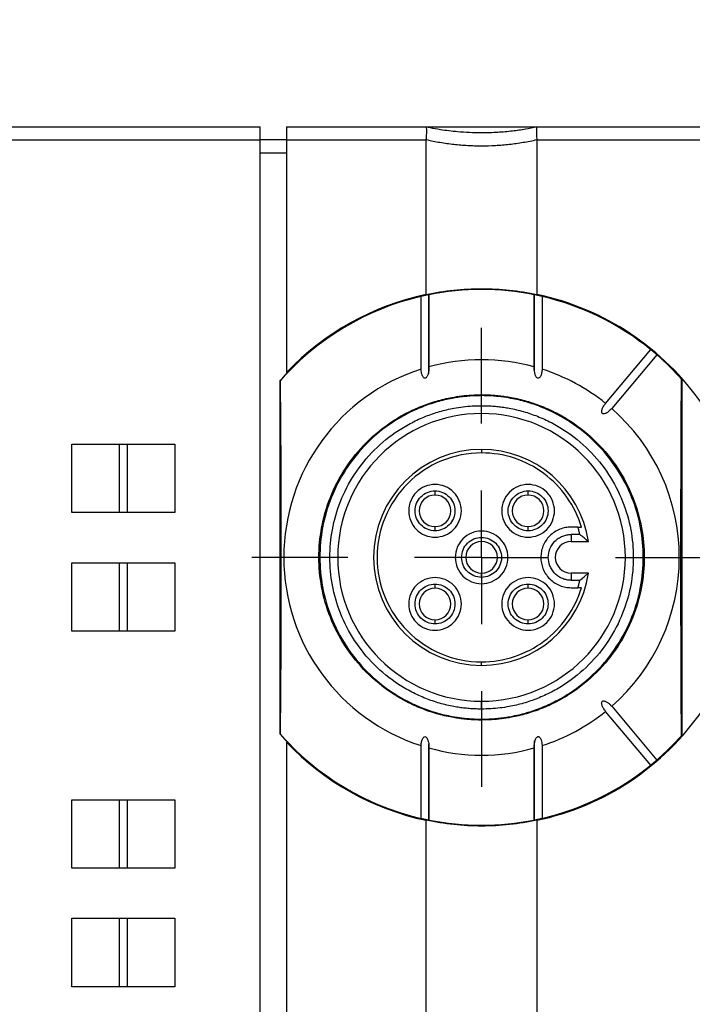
# Model space of a CAD drawing. Header units: millimetres. Extents: x 13 to 546, y 13 to 419.
# Tile 27 of 35: x 256 to 282, y 193 to 231. Entities that reach past the tile are written whole.
import ezdxf

# ---------------------------------------------------------------- set-up
doc = ezdxf.new("R2010")
doc.units = ezdxf.units.MM
doc.header["$LTSCALE"] = 2
doc.linetypes.add('SLD-Center', pattern=[19.05, 15.24, -1.27, 1.27, -1.27])
doc.linetypes.add('SLD-Solid', pattern=[0])
doc.layers.add('CENTER', color=40, linetype='SLD-Center')
doc.layers.add('DIMENSIONS', color=140, linetype='SLD-Solid', lineweight=25)
doc.styles.add('SLDTEXTSTYLE0', font='VERDANA.TTF')
doc.dimstyles.new('SLDDIMSTYLE1', dxfattribs={"dimtxt": 4.316016, "dimasz": 6.604, "dimexe": 0, "dimexo": 0.0625, "dimgap": 1.079004, "dimtad": 0, "dimtih": 1, "dimtoh": 1, "dimrnd": 1e-09, "dimzin": 12, "dimdsep": 46, "dimtxsty": 'SLDTEXTSTYLE0', "dimsah": 1, "dimcen": 0.09, "dimadec": 0, "dimazin": 3, "dimtfac": 1, "dimtofl": 0, "dimtmove": 0, "dimatfit": 3, "dimfxl": 0, "dimfrac": 2, "dimtolj": 1, "dimtzin": 12, "dimarcsym": 0})

# ---------------------------------------------------------------- blocks, each defined once
blk = doc.blocks.new('_D_2')
at = {"layer": 'DIMENSIONS'}
for p, q in [((154.038, 205.347), (154.038, 268.161)), ((379.438, 205.347), (379.438, 268.161)), ((154.038, 261.811), (251.253, 261.811)), ((257.101, 261.811), (255.652, 261.811)), ((255.652, 261.811), (255.652, 254.952)), ((269.927, 261.811), (271.376, 261.811)), ((271.376, 261.811), (271.376, 254.952)), ((379.438, 261.811), (275.775, 261.811)), ((255.652, 254.952), (257.101, 254.952)), ((271.376, 254.952), (269.927, 254.952))]:
    blk.add_line(p, q, dxfattribs=at)
for points in [[(154.038, 261.811), (160.642, 260.795), (160.642, 262.827)], [(379.438, 261.811), (372.834, 262.827), (372.834, 260.795)]]:
    blk.add_solid(points, dxfattribs=at)
at = {"layer": 'DIMENSIONS', "char_height": 4.2333, "attachment_point": 1, "style": 'SLDTEXTSTYLE0'}
for s, insert in [('225.4', (255.306, 268.154)), ('8.87', (257.101, 260.328))]:
    blk.add_mtext(s, dxfattribs=dict(at, insert=insert))
blk = doc.blocks.new('_D_6')
at = {"layer": 'DIMENSIONS'}
for p, q in [((161.129, 228.678), (161.129, 250.707)), ((372.348, 228.678), (372.348, 250.707)), ((161.129, 244.357), (251.253, 244.357)), ((257.101, 244.357), (255.652, 244.357)), ((255.652, 244.357), (255.652, 237.497)), ((269.927, 244.357), (271.376, 244.357)), ((271.376, 244.357), (271.376, 237.497)), ((372.348, 244.357), (275.775, 244.357)), ((255.652, 237.497), (257.101, 237.497)), ((271.376, 237.497), (269.927, 237.497))]:
    blk.add_line(p, q, dxfattribs=at)
for points in [[(161.129, 244.357), (167.733, 243.341), (167.733, 245.373)], [(372.348, 244.357), (365.744, 245.373), (365.744, 243.341)]]:
    blk.add_solid(points, dxfattribs=at)
at = {"layer": 'DIMENSIONS', "char_height": 4.2333, "attachment_point": 1, "style": 'SLDTEXTSTYLE0'}
for s, insert in [('211.2', (255.306, 250.7)), ('8.32', (257.101, 242.874))]:
    blk.add_mtext(s, dxfattribs=dict(at, insert=insert))
blk = doc.blocks.new('SW_CENTERMARKSYMBOL_12')
at = {"layer": 'CENTER', "color": 0}
for p, q in [((0, 5.08), (0, 8.715)), ((0, 0), (0, 2.54)), ((-5.08, 0), (-8.715, 0)), ((0, 0), (-2.54, 0)), ((0, 0), (0, -2.54)), ((0, 0), (2.54, 0)), ((5.08, 0), (8.715, 0)), ((0, -5.08), (0, -8.715))]:
    blk.add_line(p, q, dxfattribs=at)

msp = doc.modelspace()

# ---------------------------------------------------------------- linework, layer by layer
for p, q in [((255.008, 226.638), (265.408, 226.638)), ((265.408, 226.138), (265.408, 226.638)), ((266.408, 226.638), (266.408, 226.138)), ((266.408, 226.638), (271.708, 226.638)), ((271.708, 226.638), (275.908, 226.638)), ((275.908, 226.638), (290.408, 226.638)), ((255.008, 226.138), (265.408, 226.138)), ((265.408, 164.438), (265.408, 226.138)), ((266.408, 226.138), (265.408, 226.138)), ((266.408, 226.138), (271.708, 226.138)), ((266.408, 226.138), (266.408, 217.308)), ((271.708, 220.27), (271.708, 226.138)), ((275.908, 226.138), (275.908, 220.27)), ((275.908, 226.138), (290.408, 226.138)), ((266.408, 225.638), (265.408, 225.638)), ((271.51, 217.434), (271.51, 220.196)), ((271.808, 217.428), (271.808, 220.296)), ((271.808, 220.26), (271.808, 217.523)), ((273.808, 220.463), (273.808, 220.459)), ((275.808, 220.287), (275.808, 217.37)), ((275.809, 217.523), (275.809, 220.26)), ((276.107, 220.196), (276.107, 217.434)), ((278.518, 216.134), (280.23, 218.175)), ((280.46, 217.982), (278.748, 215.941)), ((271.808, 217.259), (271.808, 217.428)), ((266.158, 216.997), (266.168, 217.001)), ((266.158, 203.58), (266.158, 216.997)), ((281.399, 217.057), (281.408, 217.054)), ((281.408, 217.054), (281.408, 203.523)), ((273.808, 216.429), (273.808, 216.463)), ((273.808, 215.748), (273.808, 216.048)), ((258.258, 211.988), (258.258, 214.588)), ((258.258, 214.588), (260.058, 214.588)), ((260.058, 211.988), (260.058, 214.588)), ((260.358, 214.588), (260.358, 211.988)), ((260.358, 214.588), (262.158, 214.588)), ((262.158, 214.588), (262.158, 211.988)), ((273.808, 214.388), (273.808, 214.254)), ((272.041, 212.656), (272.041, 212.814)), ((275.576, 212.656), (275.576, 212.814)), ((260.058, 211.988), (258.258, 211.988)), ((262.158, 211.988), (260.358, 211.988)), ((272.041, 211.299), (272.041, 211.456)), ((275.576, 211.299), (275.576, 211.456)), ((277.464, 211.438), (277.208, 211.438)), ((273.808, 210.888), (273.808, 211.046)), ((277.541, 211.156), (277.208, 211.156)), ((277.208, 211.156), (277.208, 210.888)), ((277.208, 210.888), (277.864, 210.888)), ((258.258, 207.488), (258.258, 210.088)), ((258.258, 210.088), (260.058, 210.088)), ((260.058, 207.488), (260.058, 210.088)), ((260.358, 210.088), (260.358, 207.488)), ((260.358, 210.088), (262.158, 210.088)), ((262.158, 210.088), (262.158, 207.488)), ((273.808, 209.531), (273.808, 209.688)), ((277.208, 209.688), (277.208, 209.421)), ((277.864, 209.688), (277.208, 209.688)), ((277.208, 209.421), (277.541, 209.421)), ((272.041, 209.121), (272.041, 209.278)), ((275.576, 209.121), (275.576, 209.278)), ((277.208, 209.138), (277.464, 209.138)), ((272.041, 207.763), (272.041, 207.921)), ((275.576, 207.763), (275.576, 207.921)), ((260.058, 207.488), (258.258, 207.488)), ((262.158, 207.488), (260.358, 207.488)), ((273.808, 206.188), (273.808, 206.322)), ((273.808, 204.528), (273.808, 204.828)), ((278.748, 204.636), (280.46, 202.595)), ((273.808, 204.113), (273.808, 204.148)), ((280.23, 202.402), (278.518, 204.443)), ((266.168, 203.576), (266.158, 203.58)), ((281.408, 203.523), (281.399, 203.52)), ((266.408, 203.268), (266.408, 187.308)), ((271.51, 200.381), (271.51, 203.143)), ((271.808, 200.29), (271.808, 203.207)), ((271.808, 203.054), (271.808, 200.317)), ((275.808, 203.318), (275.808, 203.149)), ((275.808, 203.149), (275.808, 200.281)), ((275.809, 200.317), (275.809, 203.054)), ((276.107, 203.143), (276.107, 200.381)), ((258.258, 198.488), (258.258, 201.088)), ((258.258, 201.088), (260.058, 201.088)), ((260.058, 198.488), (260.058, 201.088)), ((260.358, 201.088), (260.358, 198.488)), ((260.358, 201.088), (262.158, 201.088)), ((262.158, 201.088), (262.158, 198.488)), ((271.708, 190.27), (271.708, 200.307)), ((275.908, 200.307), (275.908, 190.27)), ((260.058, 198.488), (258.258, 198.488)), ((262.158, 198.488), (260.358, 198.488)), ((258.258, 193.988), (258.258, 196.588)), ((258.258, 196.588), (260.058, 196.588)), ((260.058, 193.988), (260.058, 196.588)), ((260.358, 196.588), (260.358, 193.988)), ((260.358, 196.588), (262.158, 196.588)), ((262.158, 196.588), (262.158, 193.988)), ((260.058, 193.988), (258.258, 193.988)), ((262.158, 193.988), (260.358, 193.988))]:
    msp.add_line(p, q)
at = {"flags": 128}
for points in [[(266.168, 217.001), (266.178, 215.388), (266.186, 213.719), (266.191, 212.013), (266.193, 210.288), (266.191, 208.564), (266.186, 206.857), (266.178, 205.189), (266.168, 203.576)], [(281.399, 203.52), (281.388, 205.145), (281.38, 206.827), (281.376, 208.548), (281.374, 210.288), (281.376, 212.029), (281.38, 213.749), (281.388, 215.432), (281.399, 217.057)]]:
    msp.add_lwpolyline(points, dxfattribs=at)
for centre, radius, start, end in [((273.808, 210.288), 10.175, 90, 138.7503), ((273.808, 210.288), 10.17, 103.0639, 138.7014), ((273.808, 210.288), 10.2, 101.8812, 136.5096), ((273.808, 210.288), 10.17, 90, 101.3466), ((273.808, 210.288), 10.175, 41.675, 90), ((273.808, 210.288), 10.17, 78.6534, 90), ((273.808, 210.288), 10.2, 34.5603, 78.1188), ((273.808, 210.288), 10.17, 50.8451, 76.9361), ((273.808, 210.288), 10.17, 41.7236, 49.1549), ((273.808, 210.288), 7.507, 74.5401, 105.4599), ((273.808, 210.288), 7.507, 107.8335, 252.1665), ((273.808, 210.288), 7.507, 51.145, 72.1665), ((273.808, 210.288), 5.46, 90, 270), ((273.808, 210.288), 5.46, 270, 90), ((273.808, 210.288), 7.507, 311.145, 48.855), ((273.808, 210.288), 4.1, 90, 180), ((273.808, 210.288), 4.1, 8.415, 90), ((272.041, 212.056), 0.6, 90, 180), ((272.041, 212.056), 0.6, 360, 90), ((275.576, 212.056), 0.6, 90, 180), ((275.576, 212.056), 0.6, 0, 90), ((272.041, 212.056), 0.6, 180, 270), ((272.041, 212.056), 0.6, 270, 0), ((275.576, 212.056), 0.6, 180, 270), ((275.576, 212.056), 0.6, 270, 0), ((273.808, 210.288), 0.6, 90, 180), ((273.808, 210.288), 0.6, 0, 90), ((277.208, 210.288), 0.6, 90, 270), ((273.808, 210.288), 4.1, 180, 270), ((273.808, 210.288), 0.6, 180, 270), ((273.808, 210.288), 0.6, 270, 0), ((273.808, 210.288), 4.1, 270, 351.585), ((272.041, 208.521), 0.6, 90, 180), ((272.041, 208.521), 0.6, 0, 90), ((275.576, 208.521), 0.6, 90, 180), ((275.576, 208.521), 0.6, 0, 90), ((272.041, 208.521), 0.6, 180, 270), ((272.041, 208.521), 0.6, 270, 0), ((275.576, 208.521), 0.6, 180, 270), ((275.576, 208.521), 0.6, 270, 0), ((273.808, 210.288), 10.2, 281.8812, 325.4397), ((273.808, 210.288), 7.507, 287.8335, 308.855), ((273.808, 210.288), 10.175, 221.2497, 318.325), ((273.808, 210.288), 10.17, 221.2986, 256.9361), ((273.808, 210.288), 10.17, 310.8451, 318.2764), ((273.808, 210.288), 10.2, 223.4904, 258.1188), ((273.808, 210.288), 7.507, 254.5401, 285.4599), ((273.808, 210.288), 10.17, 283.0639, 309.1549), ((273.808, 210.288), 10.17, 258.6534, 281.3466)]:
    msp.add_arc(centre, radius, start, end)
for points in [[(271.709, 226.638), (271.709, 226.638), (271.708, 226.638), (271.708, 226.638)], [(275.908, 226.638), (275.908, 226.638), (275.908, 226.638), (275.908, 226.638)], [(271.708, 226.138), (271.708, 226.142), (271.709, 226.146), (271.709, 226.149)], [(275.908, 226.149), (275.908, 226.146), (275.908, 226.142), (275.908, 226.138)], [(271.708, 220.27), (272.393, 220.414), (273.093, 220.488), (273.808, 220.488)], [(273.808, 220.488), (274.524, 220.488), (275.224, 220.414), (275.908, 220.27)], [(277.464, 211.438), (277.511, 211.439), (277.557, 211.439), (277.604, 211.438)], [(277.541, 211.156), (277.529, 211.204), (277.506, 211.299), (277.478, 211.392), (277.464, 211.438)], [(277.464, 209.138), (277.478, 209.185), (277.506, 209.278), (277.529, 209.373), (277.541, 209.421)], [(277.604, 209.138), (277.557, 209.138), (277.511, 209.138), (277.464, 209.138)]]:
    msp.add_open_spline(points, degree=3)
for points, knots in [([(271.709, 226.149), (271.716, 226.213), (271.719, 226.276), (271.726, 226.393), (271.729, 226.447), (271.729, 226.537), (271.726, 226.573), (271.719, 226.623), (271.716, 226.637), (271.709, 226.638)], [0, 0, 0, 0, 0.25, 0.25, 0.5, 0.5, 0.75, 0.75, 1, 1, 1, 1]), ([(271.709, 226.638), (271.756, 226.628), (271.934, 226.591), (272.327, 226.521), (272.978, 226.44), (273.71, 226.407), (274.407, 226.428), (274.963, 226.478), (275.458, 226.548), (275.764, 226.609), (275.908, 226.638)], [0, 0, 0, 0, 0.034776, 0.130396, 0.285719, 0.499996, 0.644597, 0.776021, 0.894488, 1, 1, 1, 1]), ([(275.908, 226.638), (275.901, 226.637), (275.898, 226.623), (275.891, 226.573), (275.888, 226.537), (275.888, 226.447), (275.891, 226.393), (275.898, 226.277), (275.901, 226.213), (275.908, 226.149)], [0, 0, 0, 0, 0.25, 0.25, 0.5, 0.5, 0.75, 0.75, 1, 1, 1, 1]), ([(271.709, 226.149), (271.796, 226.131), (271.968, 226.093), (272.229, 226.046), (272.491, 226.006), (272.754, 225.973), (273.017, 225.947), (273.281, 225.929), (273.545, 225.918), (273.896, 225.913), (274.337, 225.925), (274.864, 225.97), (275.391, 226.041), (275.735, 226.113), (275.908, 226.149)], [0, 0, 0, 0, 0.063523, 0.126665, 0.189469, 0.251981, 0.314248, 0.376315, 0.438229, 0.500039, 0.623739, 0.748051, 0.87335, 1, 1, 1, 1]), ([(271.808, 220.26), (271.808, 220.26), (271.809, 220.261), (271.799, 220.259), (271.776, 220.255), (271.732, 220.246), (271.67, 220.233), (271.609, 220.22), (271.558, 220.208), (271.521, 220.199), (271.514, 220.197), (271.51, 220.196)], [0, 0, 0, 0, 0.088439, 0.17064, 0.251476, 0.378788, 0.498195, 0.604145, 0.747426, 0.872998, 1, 1, 1, 1]), ([(276.107, 220.196), (276.105, 220.196), (276.101, 220.198), (276.084, 220.202), (276.055, 220.209), (276.011, 220.219), (275.949, 220.233), (275.885, 220.246), (275.836, 220.256), (275.808, 220.261), (275.809, 220.26), (275.809, 220.26)], [0, 0, 0, 0, 0.085324, 0.168345, 0.252496, 0.382909, 0.502349, 0.621755, 0.748974, 0.870111, 1, 1, 1, 1]), ([(280.46, 217.982), (280.46, 217.983), (280.458, 217.984), (280.448, 217.994), (280.429, 218.011), (280.396, 218.039), (280.347, 218.081), (280.297, 218.122), (280.26, 218.152), (280.235, 218.172), (280.232, 218.174), (280.23, 218.175)], [0, 0, 0, 0, 0.087345, 0.169928, 0.251658, 0.380254, 0.500104, 0.620424, 0.748577, 0.8718, 1, 1, 1, 1]), ([(271.808, 217.523), (271.808, 217.498), (271.809, 217.448), (271.804, 217.375), (271.794, 217.308), (271.78, 217.249), (271.761, 217.195), (271.737, 217.147), (271.706, 217.109), (271.67, 217.089), (271.631, 217.095), (271.599, 217.121), (271.571, 217.163), (271.543, 217.228), (271.518, 217.32), (271.513, 217.394), (271.51, 217.434)], [0, 0, 0, 0, 0.086198, 0.169289, 0.249809, 0.314714, 0.375318, 0.44434, 0.49874, 0.539826, 0.577142, 0.623188, 0.677646, 0.746561, 0.863331, 1, 1, 1, 1]), ([(276.107, 217.434), (276.106, 217.407), (276.102, 217.355), (276.089, 217.282), (276.07, 217.217), (276.046, 217.163), (276.016, 217.118), (275.969, 217.083), (275.914, 217.104), (275.881, 217.146), (275.856, 217.195), (275.837, 217.249), (275.82, 217.32), (275.808, 217.412), (275.809, 217.485), (275.809, 217.523)], [0, 0, 0, 0, 0.09292, 0.177288, 0.253969, 0.321569, 0.377527, 0.441037, 0.500504, 0.553603, 0.624148, 0.683634, 0.749861, 0.870994, 1, 1, 1, 1]), ([(273.808, 204.113), (273.733, 204.114), (273.582, 204.116), (273.357, 204.129), (273.132, 204.149), (272.908, 204.178), (272.562, 204.235), (272.1, 204.344), (271.524, 204.541), (270.963, 204.796), (270.237, 205.22), (269.411, 205.891), (268.609, 206.878), (268.036, 207.985), (267.705, 209.136), (267.599, 210.288), (267.705, 211.441), (268.036, 212.592), (268.609, 213.698), (269.411, 214.686), (270.237, 215.357), (270.963, 215.781), (271.524, 216.036), (272.099, 216.232), (272.611, 216.353), (273.056, 216.421), (273.432, 216.457), (273.683, 216.461), (273.808, 216.463)], [0, 0, 0, 0, 0.011669, 0.023319, 0.034966, 0.046624, 0.058309, 0.08918, 0.120101, 0.152259, 0.184469, 0.250118, 0.315768, 0.380053, 0.441772, 0.500003, 0.558234, 0.619953, 0.684238, 0.749887, 0.815537, 0.847693, 0.879904, 0.910772, 0.941696, 0.961124, 0.980535, 1, 1, 1, 1]), ([(273.808, 216.463), (273.884, 216.463), (274.034, 216.461), (274.26, 216.448), (274.485, 216.428), (274.709, 216.399), (275.055, 216.341), (275.517, 216.232), (276.093, 216.036), (276.654, 215.781), (277.38, 215.357), (278.206, 214.686), (279.008, 213.698), (279.581, 212.592), (279.912, 211.441), (280.018, 210.288), (279.912, 209.136), (279.581, 207.985), (279.008, 206.878), (278.206, 205.891), (277.38, 205.22), (276.654, 204.796), (276.093, 204.541), (275.518, 204.345), (275.006, 204.224), (274.561, 204.156), (274.185, 204.12), (273.934, 204.116), (273.808, 204.113)], [0, 0, 0, 0, 0.011665, 0.023313, 0.034959, 0.046619, 0.058309, 0.08918, 0.120101, 0.152259, 0.184469, 0.250118, 0.315768, 0.380053, 0.441772, 0.500003, 0.558234, 0.619953, 0.684238, 0.749887, 0.815537, 0.847693, 0.879904, 0.910772, 0.941696, 0.96113, 0.980541, 1, 1, 1, 1]), ([(273.808, 216.429), (273.734, 216.428), (273.584, 216.426), (273.36, 216.413), (273.136, 216.393), (272.913, 216.364), (272.569, 216.307), (272.109, 216.199), (271.537, 216.004), (270.979, 215.75), (270.257, 215.328), (269.436, 214.661), (268.638, 213.679), (268.068, 212.579), (267.739, 211.434), (267.634, 210.288), (267.739, 209.143), (268.068, 207.998), (268.638, 206.898), (269.436, 205.916), (270.257, 205.249), (270.979, 204.827), (271.537, 204.573), (272.109, 204.378), (272.618, 204.258), (273.061, 204.19), (273.434, 204.155), (273.683, 204.151), (273.808, 204.148)], [0, 0, 0, 0, 0.011665, 0.023313, 0.034959, 0.046619, 0.058309, 0.08918, 0.120101, 0.152259, 0.184469, 0.250118, 0.315768, 0.380053, 0.441772, 0.500003, 0.558234, 0.619953, 0.684238, 0.749887, 0.815537, 0.847693, 0.879904, 0.910772, 0.941696, 0.96113, 0.980541, 1, 1, 1, 1]), ([(273.808, 204.148), (273.883, 204.149), (274.033, 204.151), (274.257, 204.163), (274.481, 204.184), (274.704, 204.213), (275.048, 204.27), (275.508, 204.378), (276.08, 204.573), (276.638, 204.827), (277.36, 205.249), (278.181, 205.916), (278.979, 206.898), (279.549, 207.998), (279.878, 209.143), (279.983, 210.288), (279.878, 211.434), (279.549, 212.579), (278.979, 213.679), (278.181, 214.661), (277.36, 215.328), (276.638, 215.75), (276.08, 216.004), (275.508, 216.199), (274.999, 216.319), (274.556, 216.386), (274.183, 216.422), (273.934, 216.426), (273.808, 216.429)], [0, 0, 0, 0, 0.0116694, 0.0233194, 0.0349656, 0.0466237, 0.0583093, 0.0891797, 0.1201014, 0.1522586, 0.184469, 0.2501182, 0.3157675, 0.3800525, 0.4417717, 0.5000028, 0.5582339, 0.619953, 0.6842381, 0.7498873, 0.8155366, 0.8476926, 0.8799042, 0.910772, 0.9416963, 0.961124, 0.9805344, 1, 1, 1, 1]), ([(278.748, 215.941), (278.731, 215.922), (278.698, 215.885), (278.645, 215.836), (278.594, 215.797), (278.545, 215.767), (278.494, 215.745), (278.443, 215.732), (278.396, 215.745), (278.373, 215.776), (278.367, 215.812), (278.369, 215.854), (278.381, 215.903), (278.406, 215.967), (278.449, 216.048), (278.494, 216.104), (278.518, 216.134)], [0, 0, 0, 0, 0.089211, 0.173078, 0.252302, 0.31538, 0.374809, 0.444281, 0.499428, 0.532527, 0.572774, 0.625249, 0.680788, 0.747768, 0.86602, 1, 1, 1, 1]), ([(273.808, 204.528), (273.738, 204.529), (273.598, 204.531), (273.387, 204.543), (273.178, 204.562), (272.968, 204.589), (272.646, 204.642), (272.214, 204.744), (271.678, 204.927), (271.154, 205.165), (270.477, 205.561), (269.706, 206.187), (268.958, 207.108), (268.423, 208.14), (268.115, 209.213), (268.016, 210.288), (268.115, 211.363), (268.423, 212.437), (268.958, 213.469), (269.706, 214.39), (270.477, 215.016), (271.154, 215.412), (271.677, 215.65), (272.214, 215.833), (272.691, 215.945), (273.107, 216.009), (273.457, 216.042), (273.691, 216.046), (273.808, 216.048)], [0, 0, 0, 0, 0.0116688, 0.0233185, 0.0349648, 0.0466232, 0.0583093, 0.089178, 0.1201014, 0.1522569, 0.184469, 0.2501182, 0.3157675, 0.3800525, 0.4417717, 0.5000028, 0.5582339, 0.619953, 0.6842381, 0.7498873, 0.8155366, 0.8476907, 0.8799042, 0.9107701, 0.9416963, 0.9611228, 0.9805331, 1, 1, 1, 1]), ([(273.808, 216.048), (273.879, 216.048), (274.019, 216.046), (274.23, 216.034), (274.439, 216.015), (274.649, 215.988), (274.971, 215.935), (275.403, 215.833), (275.939, 215.65), (276.463, 215.412), (277.14, 215.016), (277.911, 214.39), (278.659, 213.469), (279.193, 212.437), (279.502, 211.363), (279.601, 210.288), (279.502, 209.213), (279.193, 208.14), (278.659, 207.108), (277.911, 206.187), (277.14, 205.561), (276.463, 205.165), (275.94, 204.927), (275.403, 204.744), (274.926, 204.632), (274.51, 204.568), (274.16, 204.535), (273.926, 204.531), (273.808, 204.528)], [0, 0, 0, 0, 0.011664, 0.023312, 0.034958, 0.046618, 0.058309, 0.089178, 0.120101, 0.152257, 0.184469, 0.250118, 0.315768, 0.380053, 0.441772, 0.500003, 0.558234, 0.619953, 0.684238, 0.749887, 0.815537, 0.847691, 0.879904, 0.91077, 0.941696, 0.961129, 0.98054, 1, 1, 1, 1]), ([(260.058, 214.588), (260.059, 214.588), (260.061, 214.588), (260.077, 214.588), (260.105, 214.588), (260.149, 214.588), (260.208, 214.588), (260.267, 214.588), (260.316, 214.588), (260.353, 214.588), (260.357, 214.588), (260.358, 214.588)], [0, 0, 0, 0, 0.083113, 0.164648, 0.250406, 0.372455, 0.5002, 0.62223, 0.749956, 0.87353, 1, 1, 1, 1]), ([(273.808, 214.254), (273.289, 214.254), (272.77, 214.151), (271.811, 213.754), (271.371, 213.46), (270.637, 212.726), (270.343, 212.286), (269.946, 211.327), (269.842, 210.808), (269.842, 209.769), (269.946, 209.25), (270.343, 208.291), (270.637, 207.851), (271.371, 207.117), (271.811, 206.823), (272.77, 206.426), (273.289, 206.322), (273.808, 206.322)], [0, 0, 0, 0, 0.125, 0.125, 0.25, 0.25, 0.375, 0.375, 0.5, 0.5, 0.625, 0.625, 0.75, 0.75, 0.875, 0.875, 1, 1, 1, 1]), ([(277.604, 211.438), (277.482, 211.842), (277.294, 212.226), (276.809, 212.916), (276.51, 213.222), (275.833, 213.725), (275.453, 213.922), (274.652, 214.187), (274.23, 214.254), (273.808, 214.254)], [0, 0, 0, 0, 0.25, 0.25, 0.5, 0.5, 0.75, 0.75, 1, 1, 1, 1]), ([(273.041, 212.056), (273.041, 212.318), (272.933, 212.578), (272.563, 212.948), (272.303, 213.056), (271.779, 213.056), (271.519, 212.948), (271.148, 212.578), (271.041, 212.318), (271.041, 212.056)], [0, 0, 0, 0, 0.25, 0.25, 0.5, 0.5, 0.75, 0.75, 1, 1, 1, 1]), ([(272.041, 211.299), (271.842, 211.299), (271.645, 211.38), (271.365, 211.661), (271.283, 211.858), (271.283, 212.255), (271.365, 212.452), (271.645, 212.732), (271.842, 212.814), (272.041, 212.814)], [0, 0, 0, 0, 0.25, 0.25, 0.5, 0.5, 0.75, 0.75, 1, 1, 1, 1]), ([(272.041, 212.814), (272.239, 212.814), (272.436, 212.732), (272.717, 212.452), (272.798, 212.255), (272.798, 211.858), (272.717, 211.661), (272.436, 211.38), (272.239, 211.299), (272.041, 211.299)], [0, 0, 0, 0, 0.25, 0.25, 0.5, 0.5, 0.75, 0.75, 1, 1, 1, 1]), ([(276.576, 212.056), (276.576, 212.318), (276.468, 212.578), (276.098, 212.948), (275.838, 213.056), (275.314, 213.056), (275.054, 212.948), (274.684, 212.578), (274.576, 212.318), (274.576, 212.056)], [0, 0, 0, 0, 0.25, 0.25, 0.5, 0.5, 0.75, 0.75, 1, 1, 1, 1]), ([(275.576, 211.299), (275.378, 211.299), (275.181, 211.38), (274.9, 211.661), (274.819, 211.858), (274.819, 212.255), (274.9, 212.452), (275.181, 212.732), (275.378, 212.814), (275.576, 212.814)], [0, 0, 0, 0, 0.25, 0.25, 0.5, 0.5, 0.75, 0.75, 1, 1, 1, 1]), ([(275.576, 212.814), (275.775, 212.814), (275.972, 212.732), (276.252, 212.452), (276.334, 212.255), (276.334, 211.858), (276.252, 211.661), (275.972, 211.38), (275.775, 211.299), (275.576, 211.299)], [0, 0, 0, 0, 0.25, 0.25, 0.5, 0.5, 0.75, 0.75, 1, 1, 1, 1]), ([(260.358, 211.988), (260.358, 211.988), (260.356, 211.988), (260.34, 211.988), (260.312, 211.988), (260.268, 211.988), (260.209, 211.988), (260.15, 211.988), (260.101, 211.988), (260.064, 211.988), (260.06, 211.988), (260.058, 211.988)], [0, 0, 0, 0, 0.083113, 0.164648, 0.250406, 0.372455, 0.5002, 0.62223, 0.749956, 0.87353, 1, 1, 1, 1]), ([(271.041, 212.056), (271.041, 211.794), (271.148, 211.534), (271.519, 211.164), (271.779, 211.056), (272.303, 211.056), (272.563, 211.164), (272.933, 211.534), (273.041, 211.794), (273.041, 212.056)], [0, 0, 0, 0, 0.25, 0.25, 0.5, 0.5, 0.75, 0.75, 1, 1, 1, 1]), ([(274.576, 212.056), (274.576, 211.794), (274.684, 211.534), (275.054, 211.164), (275.314, 211.056), (275.838, 211.056), (276.098, 211.164), (276.468, 211.534), (276.576, 211.794), (276.576, 212.056)], [0, 0, 0, 0, 0.25, 0.25, 0.5, 0.5, 0.75, 0.75, 1, 1, 1, 1]), ([(274.808, 210.288), (274.808, 210.55), (274.701, 210.81), (274.33, 211.181), (274.07, 211.288), (273.547, 211.288), (273.287, 211.181), (272.916, 210.81), (272.808, 210.55), (272.808, 210.288)], [0, 0, 0, 0, 0.25, 0.25, 0.5, 0.5, 0.75, 0.75, 1, 1, 1, 1]), ([(277.208, 211.438), (277.172, 211.437), (277.1, 211.436), (276.993, 211.42), (276.887, 211.395), (276.745, 211.346), (276.573, 211.257), (276.39, 211.107), (276.24, 210.925), (276.135, 210.72), (276.07, 210.505), (276.062, 210.361), (276.058, 210.288)], [0, 0, 0, 0, 0.0602225, 0.1199722, 0.179788, 0.2402065, 0.3698919, 0.5001294, 0.6297926, 0.7600525, 0.8797986, 1, 1, 1, 1]), ([(273.808, 209.531), (273.61, 209.531), (273.413, 209.612), (273.132, 209.893), (273.051, 210.09), (273.051, 210.487), (273.132, 210.684), (273.413, 210.964), (273.61, 211.046), (273.808, 211.046)], [0, 0, 0, 0, 0.25, 0.25, 0.5, 0.5, 0.75, 0.75, 1, 1, 1, 1]), ([(273.808, 211.046), (274.007, 211.046), (274.204, 210.964), (274.484, 210.684), (274.566, 210.487), (274.566, 210.09), (274.484, 209.893), (274.204, 209.612), (274.007, 209.531), (273.808, 209.531)], [0, 0, 0, 0, 0.25, 0.25, 0.5, 0.5, 0.75, 0.75, 1, 1, 1, 1]), ([(277.208, 209.421), (277.181, 209.421), (277.127, 209.423), (277.046, 209.435), (276.966, 209.454), (276.859, 209.49), (276.729, 209.558), (276.591, 209.67), (276.478, 209.808), (276.373, 210.011), (276.32, 210.289), (276.384, 210.624), (276.545, 210.869), (276.728, 211.019), (276.883, 211.098), (277.045, 211.148), (277.154, 211.154), (277.208, 211.156)], [0, 0, 0, 0, 0.030152, 0.060079, 0.090049, 0.120332, 0.185253, 0.250541, 0.315448, 0.380751, 0.500409, 0.620068, 0.749585, 0.814492, 0.879795, 0.939796, 1, 1, 1, 1]), ([(277.864, 210.888), (277.811, 210.934), (277.706, 211.024), (277.595, 211.113), (277.541, 211.156)], [0, 0, 0, 0, 0.51043, 1, 1, 1, 1]), ([(260.058, 210.088), (260.059, 210.088), (260.061, 210.088), (260.077, 210.088), (260.105, 210.088), (260.149, 210.088), (260.208, 210.088), (260.267, 210.088), (260.316, 210.088), (260.353, 210.088), (260.357, 210.088), (260.358, 210.088)], [0, 0, 0, 0, 0.083113, 0.164648, 0.250406, 0.372455, 0.5002, 0.62223, 0.749956, 0.87353, 1, 1, 1, 1]), ([(272.808, 210.288), (272.808, 210.027), (272.916, 209.766), (273.287, 209.396), (273.547, 209.288), (274.07, 209.288), (274.33, 209.396), (274.701, 209.766), (274.808, 210.027), (274.808, 210.288)], [0, 0, 0, 0, 0.25, 0.25, 0.5, 0.5, 0.75, 0.75, 1, 1, 1, 1]), ([(276.058, 210.288), (276.059, 210.252), (276.061, 210.18), (276.077, 210.073), (276.102, 209.968), (276.151, 209.825), (276.24, 209.653), (276.39, 209.47), (276.572, 209.32), (276.777, 209.215), (276.992, 209.15), (277.136, 209.142), (277.208, 209.138)], [0, 0, 0, 0, 0.060168, 0.119899, 0.179733, 0.240208, 0.369893, 0.50013, 0.629792, 0.760051, 0.879873, 1, 1, 1, 1]), ([(273.041, 208.521), (273.041, 208.782), (272.933, 209.043), (272.563, 209.413), (272.303, 209.521), (271.779, 209.521), (271.519, 209.413), (271.148, 209.043), (271.041, 208.782), (271.041, 208.521)], [0, 0, 0, 0, 0.25, 0.25, 0.5, 0.5, 0.75, 0.75, 1, 1, 1, 1]), ([(276.576, 208.521), (276.576, 208.782), (276.468, 209.043), (276.098, 209.413), (275.838, 209.521), (275.314, 209.521), (275.054, 209.413), (274.684, 209.043), (274.576, 208.782), (274.576, 208.521)], [0, 0, 0, 0, 0.25, 0.25, 0.5, 0.5, 0.75, 0.75, 1, 1, 1, 1]), ([(277.541, 209.421), (277.595, 209.464), (277.706, 209.553), (277.811, 209.643), (277.864, 209.688)], [0, 0, 0, 0, 0.48957, 1, 1, 1, 1]), ([(272.041, 207.763), (271.842, 207.763), (271.645, 207.845), (271.365, 208.125), (271.283, 208.322), (271.283, 208.719), (271.365, 208.916), (271.645, 209.197), (271.842, 209.278), (272.041, 209.278)], [0, 0, 0, 0, 0.25, 0.25, 0.5, 0.5, 0.75, 0.75, 1, 1, 1, 1]), ([(272.041, 209.278), (272.239, 209.278), (272.436, 209.197), (272.717, 208.916), (272.798, 208.719), (272.798, 208.322), (272.717, 208.125), (272.436, 207.845), (272.239, 207.763), (272.041, 207.763)], [0, 0, 0, 0, 0.25, 0.25, 0.5, 0.5, 0.75, 0.75, 1, 1, 1, 1]), ([(273.808, 206.322), (274.23, 206.322), (274.652, 206.39), (275.453, 206.655), (275.833, 206.852), (276.51, 207.355), (276.809, 207.661), (277.294, 208.351), (277.482, 208.735), (277.604, 209.138)], [0, 0, 0, 0, 0.25, 0.25, 0.5, 0.5, 0.75, 0.75, 1, 1, 1, 1]), ([(275.576, 207.763), (275.378, 207.763), (275.181, 207.845), (274.9, 208.125), (274.819, 208.322), (274.819, 208.719), (274.9, 208.916), (275.181, 209.197), (275.378, 209.278), (275.576, 209.278)], [0, 0, 0, 0, 0.25, 0.25, 0.5, 0.5, 0.75, 0.75, 1, 1, 1, 1]), ([(275.576, 209.278), (275.775, 209.278), (275.972, 209.197), (276.252, 208.916), (276.334, 208.719), (276.334, 208.322), (276.252, 208.125), (275.972, 207.845), (275.775, 207.763), (275.576, 207.763)], [0, 0, 0, 0, 0.25, 0.25, 0.5, 0.5, 0.75, 0.75, 1, 1, 1, 1]), ([(271.041, 208.521), (271.041, 208.259), (271.148, 207.999), (271.519, 207.628), (271.779, 207.521), (272.303, 207.521), (272.563, 207.628), (272.933, 207.999), (273.041, 208.259), (273.041, 208.521)], [0, 0, 0, 0, 0.25, 0.25, 0.5, 0.5, 0.75, 0.75, 1, 1, 1, 1]), ([(274.576, 208.521), (274.576, 208.259), (274.684, 207.999), (275.054, 207.628), (275.314, 207.521), (275.838, 207.521), (276.098, 207.628), (276.468, 207.999), (276.576, 208.259), (276.576, 208.521)], [0, 0, 0, 0, 0.25, 0.25, 0.5, 0.5, 0.75, 0.75, 1, 1, 1, 1]), ([(260.358, 207.488), (260.358, 207.488), (260.356, 207.488), (260.34, 207.488), (260.312, 207.488), (260.268, 207.488), (260.209, 207.488), (260.15, 207.488), (260.101, 207.488), (260.064, 207.488), (260.06, 207.488), (260.058, 207.488)], [0, 0, 0, 0, 0.083113, 0.164648, 0.250406, 0.372455, 0.5002, 0.62223, 0.749956, 0.87353, 1, 1, 1, 1]), ([(278.518, 204.443), (278.502, 204.463), (278.471, 204.501), (278.432, 204.562), (278.402, 204.619), (278.381, 204.673), (278.368, 204.726), (278.365, 204.779), (278.386, 204.823), (278.42, 204.841), (278.457, 204.841), (278.498, 204.83), (278.544, 204.81), (278.603, 204.775), (278.674, 204.718), (278.722, 204.664), (278.748, 204.636)], [0, 0, 0, 0, 0.089211, 0.173078, 0.252302, 0.31538, 0.374809, 0.444281, 0.499428, 0.532527, 0.572774, 0.625249, 0.680788, 0.747768, 0.86602, 1, 1, 1, 1]), ([(271.51, 203.143), (271.511, 203.17), (271.515, 203.222), (271.528, 203.295), (271.547, 203.36), (271.571, 203.414), (271.601, 203.459), (271.648, 203.494), (271.703, 203.473), (271.736, 203.431), (271.761, 203.382), (271.78, 203.328), (271.797, 203.257), (271.809, 203.165), (271.808, 203.091), (271.808, 203.054)], [0, 0, 0, 0, 0.09292, 0.177288, 0.253969, 0.321569, 0.377527, 0.441037, 0.500504, 0.553603, 0.624148, 0.683634, 0.749861, 0.870994, 1, 1, 1, 1]), ([(275.809, 203.054), (275.809, 203.079), (275.808, 203.129), (275.813, 203.202), (275.823, 203.268), (275.837, 203.327), (275.856, 203.381), (275.88, 203.43), (275.911, 203.468), (275.947, 203.488), (275.986, 203.482), (276.018, 203.455), (276.046, 203.414), (276.074, 203.349), (276.099, 203.257), (276.104, 203.183), (276.107, 203.143)], [0, 0, 0, 0, 0.086198, 0.169289, 0.249809, 0.314714, 0.375318, 0.44434, 0.49874, 0.539826, 0.577142, 0.623188, 0.677646, 0.746561, 0.863331, 1, 1, 1, 1]), ([(280.23, 202.402), (280.231, 202.402), (280.233, 202.403), (280.244, 202.412), (280.264, 202.428), (280.297, 202.455), (280.347, 202.496), (280.396, 202.538), (280.433, 202.57), (280.456, 202.591), (280.459, 202.593), (280.46, 202.595)], [0, 0, 0, 0, 0.087345, 0.169928, 0.251658, 0.380254, 0.500104, 0.620424, 0.748577, 0.8718, 1, 1, 1, 1]), ([(260.058, 201.088), (260.059, 201.088), (260.061, 201.088), (260.077, 201.088), (260.105, 201.088), (260.149, 201.088), (260.208, 201.088), (260.267, 201.088), (260.316, 201.088), (260.353, 201.088), (260.357, 201.088), (260.358, 201.088)], [0, 0, 0, 0, 0.083113, 0.164648, 0.250406, 0.372455, 0.5002, 0.62223, 0.749956, 0.87353, 1, 1, 1, 1]), ([(271.51, 200.381), (271.512, 200.381), (271.516, 200.379), (271.533, 200.375), (271.562, 200.368), (271.606, 200.358), (271.668, 200.344), (271.732, 200.331), (271.781, 200.321), (271.809, 200.316), (271.808, 200.317), (271.808, 200.317)], [0, 0, 0, 0, 0.085324, 0.168345, 0.252496, 0.382909, 0.502349, 0.621755, 0.748974, 0.870111, 1, 1, 1, 1]), ([(275.809, 200.317), (275.809, 200.317), (275.808, 200.316), (275.818, 200.318), (275.841, 200.322), (275.885, 200.331), (275.947, 200.344), (276.008, 200.357), (276.059, 200.369), (276.096, 200.378), (276.103, 200.38), (276.107, 200.381)], [0, 0, 0, 0, 0.088439, 0.17064, 0.251476, 0.378788, 0.498195, 0.604145, 0.747426, 0.872998, 1, 1, 1, 1]), ([(275.908, 200.307), (275.223, 200.163), (274.526, 200.089), (273.459, 200.088), (273.101, 200.107), (272.398, 200.18), (272.051, 200.235), (271.708, 200.307)], [0, 0, 0, 0, 0.5, 0.5, 0.75, 0.75, 1, 1, 1, 1]), ([(260.358, 198.488), (260.358, 198.488), (260.356, 198.488), (260.34, 198.488), (260.312, 198.488), (260.268, 198.488), (260.209, 198.488), (260.15, 198.488), (260.101, 198.488), (260.064, 198.488), (260.06, 198.488), (260.058, 198.488)], [0, 0, 0, 0, 0.083113, 0.164648, 0.250406, 0.372455, 0.5002, 0.62223, 0.749956, 0.87353, 1, 1, 1, 1]), ([(260.058, 196.588), (260.059, 196.588), (260.061, 196.588), (260.077, 196.588), (260.105, 196.588), (260.149, 196.588), (260.208, 196.588), (260.267, 196.588), (260.316, 196.588), (260.353, 196.588), (260.357, 196.588), (260.358, 196.588)], [0, 0, 0, 0, 0.083113, 0.164648, 0.250406, 0.372455, 0.5002, 0.62223, 0.749956, 0.87353, 1, 1, 1, 1]), ([(260.358, 193.988), (260.358, 193.988), (260.356, 193.988), (260.34, 193.988), (260.312, 193.988), (260.268, 193.988), (260.209, 193.988), (260.15, 193.988), (260.101, 193.988), (260.064, 193.988), (260.06, 193.988), (260.058, 193.988)], [0, 0, 0, 0, 0.083113, 0.164648, 0.250406, 0.372455, 0.5002, 0.62223, 0.749956, 0.87353, 1, 1, 1, 1])]:
    msp.add_open_spline(points, degree=3, knots=knots)

# ---------------------------------------------------------------- block references
at = {"layer": 'CENTER'}
msp.add_blockref('SW_CENTERMARKSYMBOL_12', (273.808, 210.288), dxfattribs=at)

# ---------------------------------------------------------------- dimensions: what is measured, and where the dimension line sits
at = {"layer": 'DIMENSIONS'}
for base, p1, p2, picture, middle in [((154.038, 261.811), (379.438, 202.807), (154.038, 202.807), '_D_2', (263.514, 261.811)), ((372.348, 244.357), (161.129, 226.138), (372.348, 226.138), '_D_6', (263.514, 244.357))]:
    dim = msp.add_linear_dim(base=base, p1=p1, p2=p2, dimstyle='SLDDIMSTYLE1', dxfattribs=at)
    dim.commit()
    dim.dimension.update_dxf_attribs({"geometry": picture, "text_midpoint": middle, "dimtype": 160})

doc.saveas('drawing.dxf')
